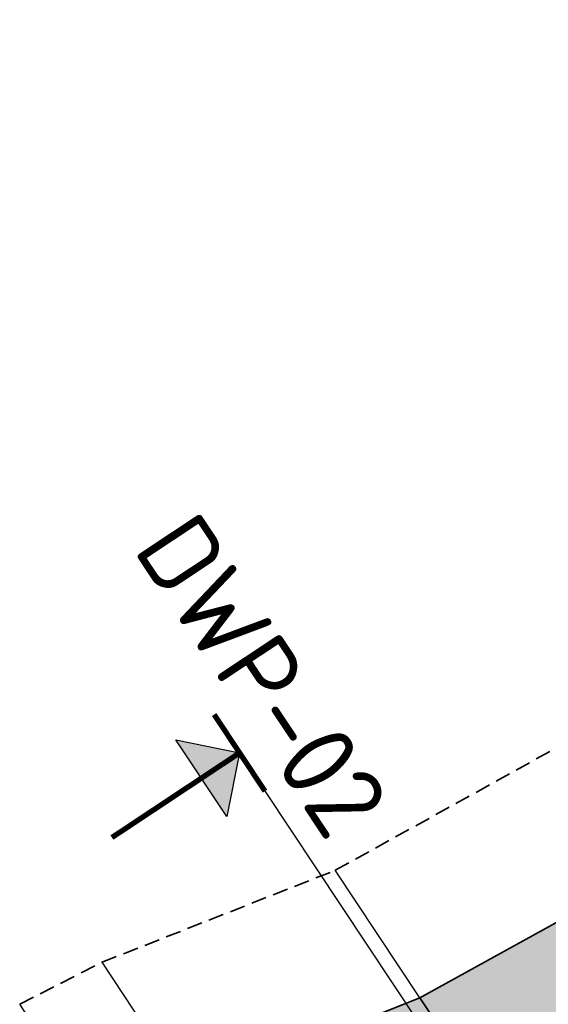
# Model space of a CAD drawing. Header units: metres. Extents: x 202053 to 211294, y 396303 to 397866.
# Tile 31 of 256: x 202240 to 202249, y 397673 to 397689. Entities that reach past the tile are written whole.
import ezdxf
from ezdxf.enums import TextEntityAlignment as Align

# ---------------------------------------------------------------- set-up
doc = ezdxf.new("R2010")
doc.units = ezdxf.units.M
doc.linetypes.add('DASHED2', pattern=[0.375, 0.25, -0.125])
doc.layers.get('0').update_dxf_attribs({"lineweight": 25})
doc.layers.add('C3D-SAMPLELINE', color=7, linetype='Continuous')
for name, color, linetype, lineweight in [('N-WA-GR-GRAS-V', 61, 'Continuous', 18), ('N-WA-GW-AFWERKEN_INZAAIEN-G', 60, 'Continuous', 35), ('N-WA-GW-DIJK_TEEN_BUITEN-G', 90, 'Continuous', 35), ('N-WA-KG-ONDERHOUDGRENS_WATERSCHAP-G', 170, 'DASHED2', 35), ('T-WA-OG-KADASTRAAL_TIJDELIJKE_INGEBRUIKNAME-G', 7, 'Continuous', 25), ('X-XX-AL-T25', 7, 'Continuous', 25)]:
    doc.layers.add(name, color=color, linetype=linetype, lineweight=lineweight)
doc.styles.add('NLCS-ISO', font='NLCS-ISO.ttf')
doc.styles.get("Standard").update_dxf_attribs({"font": 'NLCS-ISO.ttf'})

# ---------------------------------------------------------------- blocks, each defined once
blk = doc.blocks.new('pijldrsn')
at = {"linetype": 'Continuous'}
blk.add_hatch(color=256, dxfattribs=at).paths.add_polyline_path([(-3, -3), (0, 0), (3, -3)])
for p, q in [((-3, -3), (0, 0)), ((0, 0), (3, -3)), ((0, 0), (0, -3)), ((0, 0), (0, 0)), ((0, 0), (0, 0)), ((0, 0), (0, 0)), ((3, -3), (-3, -3))]:
    blk.add_line(p, q, dxfattribs=at)
at = {"linetype": 'Continuous', "const_width": 0.35}
for points in [[(-3, 0), (3, 0)], [(0, 0), (0, -10)]]:
    blk.add_lwpolyline(points, dxfattribs=at)
at = {"flags": 11}
for tag, p in [('TEXTAT', (0, -65)), ('TEXTHG', (0.023, -71.782))]:
    blk.add_attdef(tag, text='', height=5, dxfattribs=at).set_placement(p, align=Align.TOP_CENTER)

msp = doc.modelspace()

# ---------------------------------------------------------------- hatches: boundary and pattern name
at = {"layer": 'N-WA-GR-GRAS-V'}
msp.add_hatch(color=256, dxfattribs=at).paths.add_polyline_path([(202241.5605, 397670.9292), (202242.9042, 397671.6153), (202246.7095, 397673.1152), (202250.22, 397675.0592), (202253.4104, 397677.4857), (202256.7335, 397679.7123), (202260.1846, 397681.7458), (202263.5443, 397683.9172), (202266.8664, 397686.1451), (202270.6172, 397687.727), (202273.6338, 397690.4155), (202277.076, 397692.4625), (202280.5074, 397694.5257), (202283.8858, 397696.6689), (202287.1992, 397698.91), (202290.5465, 397701.1001), (202293.8474, 397703.3601), (202297.208, 397705.5301), (202300.583, 397707.6784), (202303.9673, 397709.7637), (202307.2972, 397711.9151), (202310.6549, 397714.0312), (202313.9927, 397716.182), (202317.3142, 397718.362), (202320.6409, 397720.5421), (202323.93, 397722.7797), (202327.2336, 397725.0061), (202328.211, 397725.7573), (202328.2451, 397725.714), (202327.2755, 397724.9527), (202324.1313, 397722.5171), (202320.9625, 397720.1136), (202317.7696, 397717.7423), (202314.5527, 397715.4035), (202311.3124, 397713.0974), (202308.0488, 397710.8242), (202304.7624, 397708.5843), (202301.4491, 397706.373), (202298.1161, 397704.1615), (202294.7831, 397701.9499), (202291.45, 397699.7384), (202288.117, 397697.5268), (202284.784, 397695.3153), (202281.451, 397693.1037), (202278.1179, 397690.8922), (202274.7849, 397688.6806), (202271.4519, 397686.4691), (202268.1189, 397684.2575), (202264.7858, 397682.046), (202261.4528, 397679.8345), (202258.1198, 397677.6229), (202254.7868, 397675.4114), (202251.4537, 397673.1998), (202248.1207, 397670.9883), (202244.7877, 397668.7767), (202243.5386, 397667.9479), (202241.5605, 397670.9292)], flags=0)

# ---------------------------------------------------------------- linework, layer by layer
at = {"layer": 'C3D-SAMPLELINE'}
msp.add_lwpolyline([(202243.7657, 397677.1154), (202249.1637, 397668.9801), (202266.0649, 397643.5082)], dxfattribs=at)
at = {"layer": 'N-WA-GW-AFWERKEN_INZAAIEN-G'}
msp.add_line((202248.1207, 397670.9883, 16), (202246.7095, 397673.1152, 15.1492), dxfattribs=at)
at = {"layer": 'N-WA-GW-DIJK_TEEN_BUITEN-G'}
for p, q in [((202246.7095, 397673.1152, 15.1492), (202250.22, 397675.0592, 15.2562)), ((202242.9042, 397671.6153, 14.8644), (202246.7095, 397673.1152, 15.1492))]:
    msp.add_line(p, q, dxfattribs=at)
at = {"layer": 'N-WA-KG-ONDERHOUDGRENS_WATERSCHAP-G'}
for p, q in [((202245.3272, 397675.1983, 15.1492), (202248.8377, 397677.1424, 15.2562)), ((202241.522, 397673.6985, 14.8644), (202245.3272, 397675.1983, 15.1492)), ((202240.1783, 397673.0124, 14.8074), (202241.522, 397673.6985, 14.8644))]:
    msp.add_line(p, q, dxfattribs=at)
at = {"layer": 'T-WA-OG-KADASTRAAL_TIJDELIJKE_INGEBRUIKNAME-G'}
for p, q in [((202246.7095, 397673.1152, 15.1492), (202245.3272, 397675.1983, 15.1492)), ((202242.9042, 397671.6153, 14.8644), (202241.522, 397673.6985, 14.8644)), ((202241.5605, 397670.9292, 14.8074), (202240.1783, 397673.0124, 14.8074))]:
    msp.add_line(p, q, dxfattribs=at)

# ---------------------------------------------------------------- block references
at = {"layer": 'X-XX-AL-T25', "xscale": 0.2500000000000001, "yscale": 0.2500000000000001, "zscale": 0.2500000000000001, "rotation": 303.5652866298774}
msp.add_blockref('pijldrsn', (202243.7657, 397677.1154), dxfattribs=at)

# ---------------------------------------------------------------- texts
at = {"layer": 'X-XX-AL-T25', "insert": (202243.609, 397678.0299), "char_height": 1.25, "attachment_point": 8, "rotation": 303.56529, "style": 'NLCS-ISO'}
msp.add_mtext('DWP-02', dxfattribs=at)

doc.saveas('drawing.dxf')
